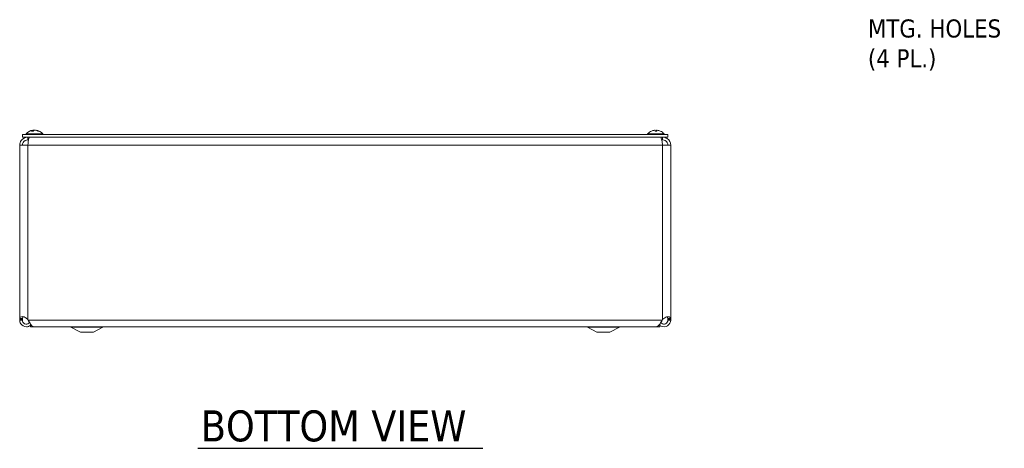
# Model space of a CAD drawing. Header units: inches. Extents: x 5.3 to 98.7, y 3.2 to 61.2.
# Tile 2 of 9: x 24.1 to 47, y 11.4 to 21.3. Entities that reach past the tile are written whole.
import ezdxf

# ---------------------------------------------------------------- set-up
doc = ezdxf.new("R2010")
doc.units = ezdxf.units.IN
doc.header["$LTSCALE"] = 6
doc.header["$MEASUREMENT"] = 0
for name, color, linetype, lineweight in [('Symbol (ANSI)', 7, 'Continuous', 5), ('Visible (ANSI)', 7, 'Continuous', 5), ('Visible Narrow (ANSI)', 7, 'Continuous', 5)]:
    doc.layers.add(name, color=color, linetype=linetype, lineweight=lineweight)
doc.styles.add('ROMANS', font='tahoma.ttf')
doc.styles.add('Text Style168', font='tahoma.ttf')

msp = doc.modelspace()

# ---------------------------------------------------------------- linework, layer by layer
at = {"layer": 'Symbol (ANSI)', "lineweight": 30}
msp.add_line((28.2377, 11.38141), (34.86006, 11.38141), dxfattribs=at)
at = {"layer": 'Visible (ANSI)'}
for p, q in [((24.41321, 18.77254), (24.41455, 18.75722)), ((24.47266, 18.77254), (24.47243, 18.76998)), ((38.86217, 18.77196), (38.86378, 18.7535)), ((38.8987, 18.77196), (38.89709, 18.7535)), ((39.16168, 18.67257), (24.16168, 18.67257)), ((24.16168, 18.61057), (24.16168, 18.67257)), ((39.16168, 18.61057), (24.16168, 18.61057)), ((24.25093, 18.68686), (24.63493, 18.68686)), ((24.25093, 18.68686), (24.25093, 18.67257)), ((24.28618, 18.54857), (24.28618, 18.61057)), ((24.28618, 18.54857), (24.30678, 18.54857)), ((24.40994, 18.7535), (24.37856, 18.7535)), ((24.53716, 18.7535), (24.52038, 18.7535)), ((24.63493, 18.68686), (24.63493, 18.67257)), ((38.68843, 18.68686), (39.07243, 18.68686)), ((38.68843, 18.68686), (38.68843, 18.67257)), ((38.89895, 18.7535), (38.86192, 18.7535)), ((39.03718, 18.54857), (39.01659, 18.54857)), ((39.03718, 18.54857), (39.03718, 18.61057)), ((39.07243, 18.68686), (39.07243, 18.67257)), ((39.16168, 18.61057), (39.16168, 18.67257)), ((24.09918, 14.37267), (24.09918, 18.42357)), ((24.09918, 18.42357), (24.28618, 18.42357)), ((39.03718, 18.42357), (39.22418, 18.42357)), ((39.22418, 18.42357), (39.22418, 14.37267)), ((24.09918, 14.37267), (24.1486, 14.37267)), ((24.09918, 14.36107), (24.09918, 14.37267)), ((24.1486, 14.36107), (24.09918, 14.36107)), ((24.1486, 14.37267), (24.16118, 14.37267)), ((24.16118, 14.36107), (24.1486, 14.36107)), ((24.16118, 14.37267), (24.16118, 14.36107)), ((24.28618, 14.37267), (24.29567, 14.36107)), ((24.35181, 14.26732), (24.34918, 14.26732)), ((24.34918, 14.26732), (24.34918, 14.20482)), ((24.34918, 14.20482), (38.97418, 14.20482)), ((24.4322, 14.20532), (38.89117, 14.20532)), ((25.51168, 14.07982), (25.28889, 14.19757)), ((25.81168, 14.07982), (26.03448, 14.19757)), ((37.51168, 14.07982), (37.28889, 14.19757)), ((37.81168, 14.07982), (38.03448, 14.19757)), ((38.97418, 14.26732), (38.97156, 14.26732)), ((38.97418, 14.26732), (38.97418, 14.20482)), ((39.0277, 14.36107), (39.03718, 14.37267)), ((39.17477, 14.37267), (39.16218, 14.37267)), ((39.16218, 14.36107), (39.16218, 14.37267)), ((39.17477, 14.36107), (39.16218, 14.36107)), ((39.22418, 14.37267), (39.17477, 14.37267)), ((39.22418, 14.36107), (39.17477, 14.36107)), ((39.22418, 14.37267), (39.22418, 14.36107)), ((25.51168, 14.07982), (25.81168, 14.07982)), ((37.51168, 14.07982), (37.81168, 14.07982))]:
    msp.add_line(p, q, dxfattribs=at)
for centre, radius, start, end in [((24.44293, 18.52056), 0.254, 98.385579, 139.104014), ((24.44293, 18.52056), 0.254, 40.895986, 81.614421), ((38.88043, 18.52056), 0.254, 113.896093, 139.104014), ((38.78086, 18.7453), 0.0082, 90.037037, 113.896093), ((38.98, 18.7453), 0.0082, 66.103907, 89.962963), ((38.88043, 18.52056), 0.254, 40.895986, 66.103907), ((25.25968, 14.14232), 0.0625, 62.141603, 90), ((26.06368, 14.14232), 0.0625, 90, 117.858397), ((37.25968, 14.14232), 0.0625, 62.141603, 90), ((38.06368, 14.14232), 0.0625, 90, 117.858397)]:
    msp.add_arc(centre, radius, start, end, dxfattribs=at)
for centre, major_axis, ratio, start_param, end_param in [((24.44056, 18.52096), (0.04232, 0.25041), 0.85235254, 0.32950472, 0.54803986), ((24.44685, 18.52096), (-0.02583, 0.25264), 0.51565398, 0.07468819, 0.35927616), ((24.44508, 18.52096), (-0.04658, 0.24965), 0.87991271, 6.24781257, 6.24963751), ((24.43889, 18.52096), (0.02503, 0.25272), 0.46707333, 0.17359751, 0.45818549), ((24.44056, 18.52096), (0.04232, 0.25041), 0.85235254, 0.27044669, 0.32074699), ((24.44698, 18.52096), (-0.02503, 0.25272), 0.46707333, 6.10776286, 6.10958779), ((24.44531, 18.52096), (-0.04232, 0.25041), 0.85235254, 5.72815064, 6.01273861), ((24.44079, 18.52096), (0.04658, 0.24965), 0.87991271, 6.03397007, 6.31855804), ((38.88031, 18.52096), (0.24185, 0.07749), 0.99580318, 1.3868503, 1.67143828), ((38.88501, 18.52096), (-0.02214, 0.25299), 0.02792688, 0.12492242, 0.40951039), ((38.87585, 18.52096), (0.02214, 0.25299), 0.02792688, 5.87367492, 6.15826289), ((38.88056, 18.52096), (0.24185, -0.07749), 0.99580318, 1.47015438, 1.75474235)]:
    msp.add_ellipse(centre, major_axis=major_axis, ratio=ratio, start_param=start_param, end_param=end_param, dxfattribs=at)
for points, knots in [([(24.4063, 18.77191), (24.40773, 18.77212), (24.40911, 18.7723), (24.41132, 18.77255), (24.41215, 18.77262), (24.41311, 18.77263), (24.41332, 18.77258), (24.413, 18.77237), (24.41248, 18.7722), (24.41162, 18.77197), (24.4115, 18.77194), (24.41137, 18.77191)], [0, 0, 0, 0, 0.0125584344, 0.0125584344, 0.0251168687, 0.0251168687, 0.0376591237, 0.0376591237, 0.0502013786, 0.0502013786, 0.0520674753, 0.0520674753, 0.0520674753, 0.0520674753]), ([(24.44271, 18.77191), (24.44193, 18.77212), (24.44081, 18.7723), (24.43811, 18.77255), (24.43652, 18.77262), (24.43337, 18.77263), (24.4316, 18.77258), (24.42812, 18.77237), (24.42642, 18.7722), (24.42475, 18.77197), (24.42454, 18.77194), (24.42433, 18.77191)], [0, 0, 0, 0, 0.0125584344, 0.0125584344, 0.0251168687, 0.0251168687, 0.0376591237, 0.0376591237, 0.0502013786, 0.0502013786, 0.052067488, 0.052067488, 0.052067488, 0.052067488]), ([(24.44315, 18.77191), (24.44394, 18.77212), (24.44506, 18.7723), (24.44776, 18.77255), (24.44934, 18.77262), (24.45249, 18.77263), (24.45427, 18.77258), (24.45774, 18.77237), (24.45945, 18.7722), (24.46111, 18.77197), (24.46133, 18.77194), (24.46154, 18.77191)], [0, 0, 0, 0, 0.0125556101, 0.0125556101, 0.0251112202, 0.0251112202, 0.0376562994, 0.0376562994, 0.0502013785, 0.0502013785, 0.0520674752, 0.0520674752, 0.0520674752, 0.0520674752]), ([(24.47957, 18.77191), (24.47814, 18.77212), (24.47675, 18.7723), (24.47454, 18.77255), (24.47372, 18.77262), (24.47287, 18.77263), (24.47267, 18.7726), (24.47266, 18.77254)], [0, 0, 0, 0, 0.0125584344, 0.0125584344, 0.0251168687, 0.0251168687, 0.0346359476, 0.0346359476, 0.0346359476, 0.0346359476]), ([(38.84868, 18.77191), (38.85031, 18.77212), (38.85207, 18.7723), (38.85532, 18.77255), (38.85682, 18.77262), (38.85921, 18.77263), (38.86027, 18.77258), (38.86171, 18.77237), (38.86209, 18.7722), (38.86217, 18.77197), (38.86217, 18.77194), (38.86216, 18.77191)], [0, 0, 0, 0, 0.0125584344, 0.0125584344, 0.0251168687, 0.0251168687, 0.0376591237, 0.0376591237, 0.0502013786, 0.0502013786, 0.0520674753, 0.0520674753, 0.0520674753, 0.0520674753]), ([(38.8987, 18.77191), (38.89868, 18.77212), (38.89897, 18.7723), (38.90023, 18.77255), (38.9012, 18.77262), (38.90346, 18.77263), (38.90491, 18.77258), (38.90809, 18.77237), (38.90982, 18.7722), (38.9117, 18.77197), (38.91195, 18.77194), (38.91219, 18.77191)], [0, 0, 0, 0, 0.0125556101, 0.0125556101, 0.0251112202, 0.0251112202, 0.0376562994, 0.0376562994, 0.0502013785, 0.0502013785, 0.0520674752, 0.0520674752, 0.0520674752, 0.0520674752]), ([(24.28618, 18.61057), (24.22706, 18.61057), (24.1687, 18.58061), (24.13424, 18.53257), (24.11163, 18.50105), (24.09918, 18.46236), (24.09918, 18.42357)], [0, 0, 0, 0, 0.94848895, 0.94848895, 0.94848895, 1.57079633, 1.57079633, 1.57079633, 1.57079633]), ([(24.16118, 18.42357), (24.16118, 18.46727), (24.18599, 18.51014), (24.22388, 18.53193), (24.24273, 18.54277), (24.26444, 18.54857), (24.28618, 18.54857)], [0, 0, 0, 0, 1.04897508, 1.04897508, 1.04897508, 1.57079633, 1.57079633, 1.57079633, 1.57079633]), ([(24.28618, 18.42357), (24.29508, 18.48269), (24.30397, 18.54105), (24.31287, 18.57551), (24.31871, 18.59812), (24.32454, 18.61057), (24.33038, 18.61057)], [0, 0, 0, 0, 0.94848895, 0.94848895, 0.94848895, 1.57079633, 1.57079633, 1.57079633, 1.57079633]), ([(24.37687, 18.75279), (24.3769, 18.75282), (24.37692, 18.75284), (24.37742, 18.75326), (24.37803, 18.7535), (24.37856, 18.7535)], [0.02288164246, 0.02288164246, 0.02288164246, 0.02288164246, 0.02337727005, 0.02337727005, 0.03121300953, 0.03121300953, 0.03121300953, 0.03121300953]), ([(24.53716, 18.7535), (24.53807, 18.7535), (24.53913, 18.75326), (24.54001, 18.75284), (24.54006, 18.75282), (24.54011, 18.75279)], [0.09312996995, 0.09312996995, 0.09312996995, 0.09312996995, 0.10096570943, 0.10096570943, 0.10146133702, 0.10146133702, 0.10146133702, 0.10146133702]), ([(38.86189, 18.75279), (38.86189, 18.75282), (38.86189, 18.75284), (38.86188, 18.75326), (38.86189, 18.7535), (38.86192, 18.7535)], [0.02288164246, 0.02288164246, 0.02288164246, 0.02288164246, 0.02337727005, 0.02337727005, 0.03121300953, 0.03121300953, 0.03121300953, 0.03121300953]), ([(38.89895, 18.7535), (38.89897, 18.7535), (38.89899, 18.75326), (38.89898, 18.75284), (38.89898, 18.75282), (38.89898, 18.75279)], [0.09312996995, 0.09312996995, 0.09312996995, 0.09312996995, 0.10096570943, 0.10096570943, 0.10146133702, 0.10146133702, 0.10146133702, 0.10146133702]), ([(38.99299, 18.61057), (39.00189, 18.61057), (39.01078, 18.58061), (39.01968, 18.53257), (39.02551, 18.50105), (39.03135, 18.46236), (39.03718, 18.42357)], [0, 0, 0, 0, 0.94848895, 0.94848895, 0.94848895, 1.57079633, 1.57079633, 1.57079633, 1.57079633]), ([(39.22418, 18.42357), (39.22418, 18.48269), (39.19423, 18.54105), (39.14619, 18.57551), (39.11467, 18.59812), (39.07597, 18.61057), (39.03718, 18.61057)], [0, 0, 0, 0, 0.94848895, 0.94848895, 0.94848895, 1.57079633, 1.57079633, 1.57079633, 1.57079633]), ([(39.16218, 18.42357), (39.16218, 18.46727), (39.13738, 18.51014), (39.09949, 18.53193), (39.08064, 18.54277), (39.05893, 18.54857), (39.03718, 18.54857)], [0, 0, 0, 0, 1.04897508, 1.04897508, 1.04897508, 1.57079633, 1.57079633, 1.57079633, 1.57079633]), ([(24.10177, 14.40068), (24.10562, 14.42162), (24.11682, 14.43588), (24.13933, 14.43986), (24.16175, 14.44383), (24.19463, 14.43758), (24.22335, 14.42266), (24.23503, 14.41659), (24.24593, 14.40916), (24.25522, 14.40068)], [1.37045489, 1.37045489, 1.37045489, 1.37045489, 2.10810614, 2.10810614, 2.10810614, 2.84289476, 2.84289476, 2.84289476, 3.14159265, 3.14159265, 3.14159265, 3.14159265]), ([(24.18258, 14.4376), (24.17402, 14.43322), (24.16811, 14.4248), (24.16513, 14.41299), (24.16417, 14.4092), (24.16345, 14.40508), (24.16291, 14.40068)], [-2.008136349, -2.008136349, -2.008136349, -2.008136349, -1.525428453, -1.525428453, -1.525428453, -1.370454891, -1.370454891, -1.370454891, -1.370454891]), ([(39.06815, 14.40068), (39.09109, 14.42162), (39.1244, 14.43588), (39.15295, 14.43986), (39.1814, 14.44383), (39.20307, 14.43758), (39.21331, 14.42266), (39.21748, 14.41659), (39.22004, 14.40916), (39.2216, 14.40068)], [-1.77113776, -1.77113776, -1.77113776, -1.77113776, -1.03348651, -1.03348651, -1.03348651, -0.29869789, -0.29869789, -0.29869789, 0, 0, 0, 0]), ([(24.34902, 14.23734), (24.32211, 14.21712), (24.28876, 14.20534), (24.25506, 14.20532), (24.20352, 14.20527), (24.15275, 14.23272), (24.12455, 14.27587), (24.10811, 14.30102), (24.09918, 14.33102), (24.09918, 14.36107)], [0.34375539, 0.34375539, 0.34375539, 0.34375539, 0.99285462, 0.99285462, 0.99285462, 1.98570924, 1.98570924, 1.98570924, 2.56448895, 2.56448895, 2.56448895, 2.56448895]), ([(24.16118, 14.36107), (24.16118, 14.32584), (24.18288, 14.29151), (24.2147, 14.27639), (24.24651, 14.26127), (24.28684, 14.26613), (24.31415, 14.28838), (24.31954, 14.29277), (24.32444, 14.29777), (24.32873, 14.30325)], [0, 0, 0, 0, 1.12719708, 1.12719708, 1.12719708, 2.25439416, 2.25439416, 2.25439416, 2.47697346, 2.47697346, 2.47697346, 2.47697346]), ([(24.29567, 14.36107), (24.32444, 14.30952), (24.3532, 14.25877), (24.38196, 14.23061), (24.39871, 14.21422), (24.41545, 14.20578), (24.4322, 14.20568)], [0, 0, 0, 0, 0.99285462, 0.99285462, 0.99285462, 1.57079633, 1.57079633, 1.57079633, 1.57079633]), ([(38.89117, 14.20532), (38.91991, 14.20532), (38.94865, 14.23276), (38.97739, 14.27587), (38.99416, 14.30102), (39.01093, 14.33102), (39.0277, 14.36107)], [0.99369262, 0.99369262, 0.99369262, 0.99369262, 1.98570924, 1.98570924, 1.98570924, 2.56448895, 2.56448895, 2.56448895, 2.56448895]), ([(39.22418, 14.36107), (39.22418, 14.30952), (39.19669, 14.25877), (39.15352, 14.23061), (39.11035, 14.20245), (39.05282, 14.19775), (39.00565, 14.21853), (38.99448, 14.22345), (38.98392, 14.22971), (38.97421, 14.2371)], [0, 0, 0, 0, 0.99285462, 0.99285462, 0.99285462, 1.98570924, 1.98570924, 1.98570924, 2.22073356, 2.22073356, 2.22073356, 2.22073356]), ([(38.99465, 14.30327), (39.01481, 14.2779), (39.04871, 14.26382), (39.08091, 14.26815), (39.11582, 14.27284), (39.14696, 14.29891), (39.15771, 14.33246), (39.16067, 14.34169), (39.16218, 14.35137), (39.16218, 14.36107)], [0.08751549, 0.08751549, 0.08751549, 0.08751549, 1.12719708, 1.12719708, 1.12719708, 2.25439416, 2.25439416, 2.25439416, 2.56448895, 2.56448895, 2.56448895, 2.56448895])]:
    msp.add_open_spline(points, degree=3, knots=knots, dxfattribs=at)
for points in [[(39.16046, 14.40068), (39.15823, 14.41878), (39.15216, 14.43183), (39.14096, 14.43765)], [(24.09918, 14.37267), (24.09918, 14.38201), (24.10005, 14.39134), (24.10177, 14.40068)], [(24.16291, 14.40068), (24.16176, 14.39134), (24.16118, 14.38201), (24.16118, 14.37267)], [(24.25522, 14.40068), (24.26544, 14.39134), (24.27581, 14.38201), (24.28618, 14.37267)], [(39.03718, 14.37267), (39.04755, 14.38201), (39.05792, 14.39134), (39.06815, 14.40068)], [(39.16218, 14.37267), (39.16218, 14.38201), (39.16161, 14.39134), (39.16046, 14.40068)], [(39.2216, 14.40068), (39.22332, 14.39134), (39.22418, 14.38201), (39.22418, 14.37267)]]:
    msp.add_open_spline(points, degree=3, dxfattribs=at)
at = {"layer": 'Visible Narrow (ANSI)'}
for p, q in [((24.41137, 18.77191), (24.41259, 18.75568)), ((24.42433, 18.77191), (24.42395, 18.76362)), ((24.44271, 18.77191), (24.44272, 18.77179)), ((24.47957, 18.77191), (24.47943, 18.76839)), ((38.86216, 18.77191), (38.86377, 18.7535)), ((38.8987, 18.77191), (38.89709, 18.7535)), ((24.40913, 18.75279), (24.37687, 18.75279)), ((24.54011, 18.75279), (24.52181, 18.75279)), ((38.77923, 18.75279), (38.77754, 18.75279)), ((38.89898, 18.75279), (38.86189, 18.75279)), ((38.98333, 18.75279), (38.98164, 18.75279)), ((24.28618, 18.42357), (24.28618, 14.37267)), ((39.03718, 18.42357), (24.28618, 18.42357)), ((39.03718, 14.37267), (39.03718, 18.42357)), ((24.10177, 14.40068), (24.16291, 14.40068)), ((24.29567, 14.36107), (39.0277, 14.36107)), ((25.28889, 14.19757), (26.03448, 14.19757)), ((37.28889, 14.19757), (38.03448, 14.19757)), ((39.2216, 14.40068), (39.16046, 14.40068))]:
    msp.add_line(p, q, dxfattribs=at)

# ---------------------------------------------------------------- texts
at = {"layer": 'Symbol (ANSI)', "insert": (43.80688, 21.44354), "char_height": 0.42, "width": 3.25517, "attachment_point": 4, "line_spacing_factor": 0.987884, "style": 'ROMANS'}
msp.add_mtext('{TEAR-DROP\\PSHAPED LID\\PMTG. HOLES\\P(4 PL.)}', dxfattribs=at)
at = {"layer": 'Symbol (ANSI)', "insert": (28.3097, 11.52824), "char_height": 0.72, "attachment_point": 7, "style": 'Text Style168'}
msp.add_mtext('BOTTOM VIEW', dxfattribs=at)

doc.saveas('drawing.dxf')
